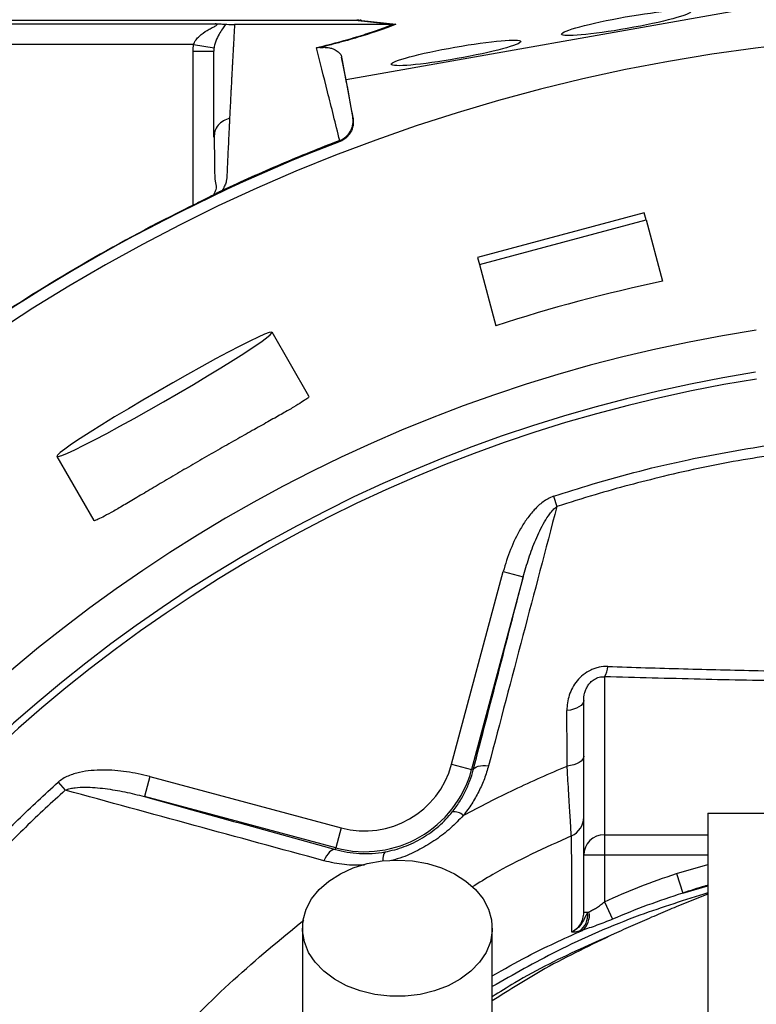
# Model space of a CAD drawing. Header units: millimetres. Extents: x 3528 to 6506, y 5193 to 8895.
# Tile 9 of 13: x 4319 to 4852, y 7482 to 8195. Entities that reach past the tile are written whole.
import ezdxf

# ---------------------------------------------------------------- set-up
doc = ezdxf.new("R2010")
doc.units = ezdxf.units.MM
doc.header["$LTSCALE"] = 5

msp = doc.modelspace()

# ---------------------------------------------------------------- linework, layer by layer
at = {"color": 7, "linetype": 'Continuous', "lineweight": 25}
for p, q in [((4850.5, 8204.05), (4555.09, 8151.75)), ((4561.51, 8194.81), (4309.96, 8194.81)), ((4588.24, 8191.84), (4561.51, 8194.81)), ((4564.37, 8195.06), (4591.13, 8192.09)), ((4309.96, 8192.35), (4460.27, 8192.35)), ((4588.17, 8191.84), (4474.24, 8191.84)), ((4444.63, 8177.36), (4309.96, 8177.36)), ((4444.63, 8177.36), (4459.43, 8175.05)), ((4555.09, 8151.75), (4551.8, 8168.29)), ((4560.06, 8123.75), (4555.09, 8151.75)), ((4559.91, 8124.35), (4560.06, 8123.75)), ((4459.62, 8112.31), (4459.24, 8110.1)), ((4550.68, 8107.12), (4550.52, 8107.81)), ((4462.94, 8070.38), (4462.55, 8070.17)), ((4771.09, 8055.34), (4650.35, 8022.99)), ((4651.71, 8017.91), (4772.45, 8050.26)), ((4772.45, 8050.26), (4771.09, 8055.34)), ((4772.45, 8050.26), (4784.37, 8005.78)), ((4650.35, 8022.99), (4651.71, 8017.91)), ((4651.71, 8017.91), (4663.63, 7973.43)), ((4528.14, 7922.44), (4501.4, 7968.75)), ((4345.51, 7878.75), (4372.25, 7832.44)), ((4705.26, 7849.89), (4707.7, 7842.43)), ((4631.5, 7655.7), (4668.91, 7795.34)), ((4668.91, 7795.34), (4683.4, 7791.46)), ((4683.4, 7791.46), (4645.98, 7651.82)), ((4742.21, 7719.13), (4742.21, 7604.65)), ((4727.21, 7589.8), (4727.21, 7701.96)), ((4631.5, 7655.7), (4645.98, 7651.82)), ((4647.17, 7651.5), (4645.98, 7651.82)), ((4412.78, 7646.74), (4408.9, 7632.26)), ((4412.78, 7646.74), (4551.57, 7609.56)), ((4346.49, 7642.65), (4351.66, 7636.9)), ((4547.69, 7595.07), (4408.9, 7632.26)), ((4817.21, 7620.33), (4952.07, 7620.33)), ((4817.21, 7620.33), (4817.21, 5267.53)), ((4551.57, 7609.56), (4547.69, 7595.07)), ((4742.21, 7604.65), (4742.21, 7589.8)), ((4547.37, 7593.89), (4547.69, 7595.07)), ((4742.21, 7589.8), (4727.21, 7589.8)), ((4727.21, 7548.15), (4727.21, 7589.8)), ((4742.21, 7589.8), (4742.21, 7556.1)), ((4794.31, 7576.41), (4798.94, 7562.31)), ((4817.21, 7561.59), (4795.81, 7553.03)), ((4742.21, 7556.1), (4748.01, 7543.4)), ((4729.94, 7548.15), (4727.21, 7548.15)), ((4749.28, 7532.78), (4749.23, 7532.75))]:
    msp.add_line(p, q, dxfattribs=at)
at = {"color": 8, "linetype": 'Continuous', "lineweight": 25}
for p, q in [((4444.24, 8060.88), (4444.24, 8172.41)), ((4742.21, 7604.65), (4817.21, 7604.65)), ((4817.21, 7589.8), (4742.21, 7589.8)), ((4794.31, 7576.41), (4817.21, 7583.1)), ((4798.94, 7562.31), (4817.21, 7567.46))]:
    msp.add_line(p, q, dxfattribs=at)
at = {"color": 7, "linetype": 'Continuous', "lineweight": 25, "flags": 128}
for points in [[(4345.51, 7878.75), (4346.57, 7878.67), (4349.13, 7879.46), (4353.13, 7881.12), (4358.5, 7883.6), (4365.14, 7886.87), (4372.91, 7890.86), (4381.66, 7895.48), (4391.23, 7900.66), (4401.42, 7906.28), (4412.05, 7912.25), (4422.89, 7918.44), (4433.75, 7924.73), (4444.41, 7931), (4454.66, 7937.14), (4464.3, 7943.01), (4473.14, 7948.5), (4481.02, 7953.52), (4487.78, 7957.95), (4493.29, 7961.72), (4497.44, 7964.76), (4500.14, 7966.99), (4501.36, 7968.38), (4501.06, 7968.9), (4499.24, 7968.55), (4495.96, 7967.32), (4491.26, 7965.24), (4485.24, 7962.36), (4478.02, 7958.72), (4469.74, 7954.41), (4460.55, 7949.49), (4450.65, 7944.08), (4440.21, 7938.27), (4429.45, 7932.18), (4418.57, 7925.92), (4407.79, 7919.62), (4397.31, 7913.41), (4387.34, 7907.39), (4378.08, 7901.69), (4369.69, 7896.42), (4362.36, 7891.69), (4356.21, 7887.57), (4351.37, 7884.16), (4347.94, 7881.53), (4345.97, 7879.71), (4345.51, 7878.75)], [(4727.21, 7701.96), (4726.99, 7700.68), (4726.32, 7699.44), (4725.24, 7698.28), (4723.77, 7697.22), (4721.96, 7696.31), (4719.85, 7695.56), (4717.52, 7695), (4715.03, 7694.65)], [(4727.21, 7661.57), (4726.99, 7660.31), (4726.34, 7659.08), (4725.27, 7657.93), (4723.82, 7656.89), (4722.02, 7655.98), (4719.94, 7655.23), (4717.64, 7654.68), (4715.17, 7654.32)], [(4647.17, 7651.5), (4647.62, 7652.37), (4648.38, 7653.13), (4649.45, 7653.76), (4650.79, 7654.25), (4652.39, 7654.6), (4654.19, 7654.78), (4656.16, 7654.8), (4658.26, 7654.66)], [(4547.37, 7593.89), (4546.39, 7593.94), (4545.33, 7593.65), (4544.24, 7593.04), (4543.12, 7592.11), (4542.02, 7590.88), (4540.95, 7589.39), (4539.94, 7587.67), (4539.01, 7585.76)], [(4592.21, 7586.24), (4603.24, 7585.6), (4613.98, 7583.7), (4624.16, 7580.59), (4633.51, 7576.34), (4641.79, 7571.07), (4648.79, 7564.92), (4654.32, 7558.04), (4658.25, 7550.61), (4660.46, 7542.83), (4660.9, 7534.89), (4659.57, 7527), (4656.49, 7519.37), (4651.75, 7512.19), (4645.46, 7505.65), (4637.8, 7499.92), (4628.95, 7495.15), (4619.16, 7491.46), (4608.66, 7488.94), (4597.74, 7487.67), (4586.68, 7487.67), (4575.76, 7488.94), (4565.26, 7491.46), (4555.47, 7495.15), (4546.62, 7499.92), (4538.96, 7505.65), (4532.67, 7512.19), (4527.93, 7519.37), (4524.85, 7527), (4523.52, 7534.89), (4523.96, 7542.83), (4526.17, 7550.61), (4530.1, 7558.04), (4535.63, 7564.92), (4542.63, 7571.07), (4550.91, 7576.34), (4560.26, 7580.59), (4570.44, 7583.7), (4581.18, 7585.6), (4592.21, 7586.24)]]:
    msp.add_lwpolyline(points, dxfattribs=at)
at = {"color": 7, "linetype": 'Continuous', "lineweight": 25}
for centre, radius, start, end in [((5017.21, 6895.33), 1290.05, 91.61958, 180), ((5017.21, 6895.33), 1298.49, 111.05652, 128.94348), ((5017.21, 6895.33), 1087.55, 98.72648, 259.40298), ((5017.21, 6895.33), 1057.5, 99.01026, 259.09826), ((5017.21, 6895.33), 1052.5, 99.0144, 259.04583), ((4731.38, 7726.88), 13.32, 324.41824, 358.55093), ((4568.46, 7672.59), 80.26, 255, 345), ((4568.46, 7672.59), 65.26, 255, 345), ((4633.35, 7611.65), 9.61, 46.43555, 98.11751), ((4712.23, 7617.49), 14.98, 293.71115, 359.98379), ((4742.14, 7589.72), 14.93, 89.72121, 179.71847), ((4716.09, 7546.25), 13.98, 304.01675, 7.82033), ((4717.76, 7545.96), 13.54, 307.55325, 11.82036)]:
    msp.add_arc(centre, radius, start, end, dxfattribs=at)
at = {"color": 8, "linetype": 'Continuous', "lineweight": 25}
msp.add_arc((4589.93, 7587.16), 8.33, 142.73415, 190.34348, dxfattribs=at)
at = {"color": 7, "linetype": 'Continuous', "lineweight": 25}
for centre in [(4758.05, 8193.12), (4634.67, 8171.27)]:
    msp.add_ellipse(centre, major_axis=(46.89, 8.27), ratio=0.088975, dxfattribs=at)
for centre, major_axis, ratio, start_param, end_param in [((4558.24, 8195.33), (85.08, 14.94), 0.015428, 4.781806, 4.800012), ((5017.81, 6893.11), (-294.25, 1098.15), 0.999998, 6.228183, 6.338188)]:
    msp.add_ellipse(centre, major_axis=major_axis, ratio=ratio, start_param=start_param, end_param=end_param, dxfattribs=at)
for points in [[(4564.37, 8195.06), (4563.42, 8194.89), (4562.46, 8194.81), (4561.51, 8194.81)], [(4588.17, 8191.84), (4588.19, 8191.84), (4588.21, 8191.84), (4588.24, 8191.84)], [(4588.24, 8191.84), (4589.21, 8191.84), (4590.18, 8191.92), (4591.13, 8192.09)], [(4444.24, 8172.41), (4444.24, 8174.07), (4444.37, 8175.72), (4444.63, 8177.36)], [(4459.43, 8175.05), (4459.31, 8174.17), (4459.24, 8173.29), (4459.24, 8172.41)], [(4536.13, 8175.12), (4535.31, 8175.01), (4534.47, 8174.97), (4533.63, 8174.99)], [(4551.8, 8168.29), (4554.34, 8154.56), (4557.04, 8139.96), (4559.91, 8124.35)], [(4550.47, 8107.79), (4536.07, 8102.25), (4507.45, 8090.64), (4479.27, 8078.02), (4465.3, 8071.47)], [(4441.64, 8059.59), (4391.6, 8034.85), (4343.16, 8006.89), (4296.72, 7975.92)], [(4647.17, 7651.5), (4659.37, 7698.55), (4671.43, 7745.15), (4683.4, 7791.46)], [(4408.9, 7632.26), (4454.8, 7619.53), (4500.92, 7606.75), (4547.37, 7593.89)], [(4742.21, 7556.1), (4759.19, 7563.85), (4776.57, 7570.59), (4794.31, 7576.41)], [(4798.94, 7562.31), (4781.68, 7556.8), (4764.67, 7550.51), (4748.01, 7543.4)], [(4729.94, 7548.15), (4730.28, 7548.32), (4730.64, 7548.52), (4731.02, 7548.74)], [(4726.02, 7535.23), (4725.27, 7535.01), (4724.56, 7534.82), (4723.91, 7534.66)]]:
    msp.add_open_spline(points, degree=3, dxfattribs=at)
for points, knots in [([(4444.63, 8177.36), (4444.63, 8177.4), (4444.65, 8177.43), (4444.67, 8177.51), (4444.71, 8177.62), (4444.8, 8177.88), (4444.89, 8178.1), (4445.07, 8178.53), (4445.21, 8178.82), (4445.64, 8179.64), (4445.97, 8180.17), (4447.06, 8181.69), (4447.89, 8182.59), (4450.52, 8185.06), (4452.46, 8186.41), (4455.37, 8188.15), (4456.34, 8188.69), (4458.24, 8189.7), (4459.18, 8190.17), (4460.42, 8190.84), (4460.8, 8191.06), (4461.41, 8191.47), (4461.62, 8191.67), (4461.7, 8192), (4461.56, 8192.13), (4461.04, 8192.29), (4460.67, 8192.33), (4460.27, 8192.35)], [0, 0, 0, 0, 0.003906, 0.003906, 0.007812, 0.015625, 0.03125, 0.03125, 0.0625, 0.0625, 0.125, 0.125, 0.25, 0.25, 0.5, 0.5, 0.625, 0.625, 0.75, 0.75, 0.8125, 0.8125, 0.875, 0.875, 0.9375, 0.9375, 1, 1, 1, 1]), ([(4467.67, 8192.09), (4467.32, 8191.32), (4466.71, 8190.42), (4465.29, 8188.36), (4464.49, 8187.2), (4462.86, 8184.54), (4462.02, 8183.03), (4460.88, 8180.38), (4460.52, 8179.43), (4459.89, 8177.37), (4459.61, 8176.25), (4459.43, 8175.05)], [0, 0, 0, 0, 0.25, 0.25, 0.5, 0.5, 0.75, 0.75, 0.875, 0.875, 1, 1, 1, 1]), ([(4460.27, 8192.35), (4460.67, 8192.34), (4461.07, 8192.33), (4461.84, 8192.32), (4462.21, 8192.31), (4463.32, 8192.28), (4464.01, 8192.26), (4465.28, 8192.22), (4465.86, 8192.2), (4466.87, 8192.14), (4467.3, 8192.12), (4467.67, 8192.09)], [0, 0, 0, 0, 0.125, 0.125, 0.25, 0.25, 0.5, 0.5, 0.75, 0.75, 1, 1, 1, 1]), ([(4467.67, 8192.09), (4468.34, 8192.04), (4469.1, 8191.98), (4470.6, 8191.91), (4471.17, 8191.89), (4472.18, 8191.86), (4472.54, 8191.86), (4473.31, 8191.85), (4473.72, 8191.84), (4474.15, 8191.84)], [0, 0, 0, 0, 0.5, 0.5, 0.75, 0.75, 0.875, 0.875, 1, 1, 1, 1]), ([(4474.24, 8191.84), (4474.18, 8190.76), (4474.07, 8188.59), (4473.89, 8185.28), (4473.71, 8181.94), (4473.52, 8178.57), (4473.34, 8175.17), (4473.15, 8171.73), (4472.97, 8168.26), (4472.78, 8164.75), (4472.59, 8161.21), (4472.4, 8157.64), (4472.21, 8154.03), (4472.02, 8150.38), (4471.83, 8146.7), (4471.63, 8142.99), (4471.44, 8139.24), (4471.25, 8135.45), (4471.05, 8131.63), (4470.86, 8127.77), (4470.73, 8125.16), (4470.66, 8123.86)], [0, 0, 0, 0, 0.055211, 0.110128, 0.164753, 0.219086, 0.273129, 0.326884, 0.38035, 0.43353, 0.486425, 0.539036, 0.591365, 0.643413, 0.695181, 0.746671, 0.797884, 0.848822, 0.899487, 0.949879, 1, 1, 1, 1]), ([(4533.63, 8174.99), (4540.04, 8176.58), (4545.93, 8178.11), (4556.74, 8181.1), (4561.67, 8182.54), (4568.41, 8184.66), (4570.56, 8185.35), (4574.64, 8186.72), (4576.56, 8187.39), (4582.02, 8189.36), (4585.26, 8190.62), (4588.17, 8191.84)], [0, 0, 0, 0, 0.25, 0.25, 0.5, 0.5, 0.625, 0.625, 0.75, 0.75, 1, 1, 1, 1]), ([(4591.13, 8192.09), (4588.17, 8190.87), (4584.89, 8189.61), (4579.37, 8187.63), (4577.43, 8186.96), (4573.33, 8185.59), (4571.17, 8184.9), (4564.38, 8182.77), (4559.41, 8181.31), (4551.21, 8179.03), (4548.34, 8178.26), (4542.4, 8176.7), (4539.32, 8175.91), (4536.13, 8175.12)], [0, 0, 0, 0, 0.25, 0.25, 0.375, 0.375, 0.5, 0.5, 0.75, 0.75, 0.875, 0.875, 1, 1, 1, 1]), ([(4444.24, 8172.41), (4446.21, 8172.41), (4448.17, 8172.41), (4451.8, 8172.41), (4453.46, 8172.41), (4456.24, 8172.41), (4457.35, 8172.41), (4458.85, 8172.41), (4459.24, 8172.41), (4459.24, 8172.41)], [0, 0, 0, 0, 0.25, 0.25, 0.5, 0.5, 0.75, 0.75, 1, 1, 1, 1]), ([(4459.24, 8110.1), (4459.24, 8111.34), (4459.24, 8113.81), (4459.24, 8117.47), (4459.24, 8121.11), (4459.24, 8124.72), (4459.24, 8128.3), (4459.24, 8131.86), (4459.24, 8135.39), (4459.24, 8138.89), (4459.24, 8142.37), (4459.24, 8145.81), (4459.24, 8149.24), (4459.24, 8152.63), (4459.24, 8156), (4459.24, 8159.34), (4459.24, 8162.65), (4459.24, 8165.94), (4459.24, 8169.2), (4459.24, 8171.34), (4459.24, 8172.41)], [0, 0, 0, 0, 0.052635, 0.105608, 0.158921, 0.212573, 0.266566, 0.320902, 0.37558, 0.430604, 0.485973, 0.541688, 0.597751, 0.654162, 0.710923, 0.768034, 0.825496, 0.883311, 0.941478, 1, 1, 1, 1]), ([(4550.43, 8107.77), (4547.39, 8120.08), (4544.46, 8131.79), (4538.86, 8154.16), (4536.18, 8164.81), (4533.63, 8174.99)], [0, 0, 0, 0, 0.5, 0.5, 1, 1, 1, 1]), ([(4536.13, 8175.12), (4536.65, 8175.19), (4537.07, 8175.23), (4537.82, 8175.28), (4538.14, 8175.29), (4539.02, 8175.32), (4539.51, 8175.31), (4540.81, 8175.25), (4541.48, 8175.18), (4542.69, 8175), (4543.21, 8174.89), (4544.18, 8174.66), (4544.61, 8174.53), (4545.81, 8174.14), (4546.49, 8173.86), (4547.69, 8173.26), (4548.21, 8172.95), (4549.59, 8171.97), (4550.28, 8171.28), (4551.3, 8169.83), (4551.64, 8169.07), (4551.8, 8168.29)], [0, 0, 0, 0, 0.015625, 0.015625, 0.03125, 0.03125, 0.0625, 0.0625, 0.125, 0.125, 0.1875, 0.1875, 0.25, 0.25, 0.375, 0.375, 0.5, 0.5, 0.75, 0.75, 1, 1, 1, 1]), ([(4470.66, 8123.86), (4470.6, 8122.64), (4470.48, 8120.2), (4470.3, 8116.49), (4470.12, 8112.75), (4469.93, 8108.97), (4469.7, 8104.01), (4469.4, 8097.81), (4469.12, 8091.5), (4468.88, 8086.37), (4468.76, 8083.28), (4468.64, 8081.06), (4468.5, 8079.75), (4468.33, 8078.6), (4468.05, 8077.42), (4467.61, 8076.12), (4466.99, 8074.63), (4466.23, 8073.08), (4465.61, 8072.01), (4465.3, 8071.47)], [0, 0, 0, 0, 0.0777766, 0.1551997, 0.2322716, 0.3089948, 0.3853718, 0.5305262, 0.6744738, 0.7474235, 0.8196146, 0.8463831, 0.8697605, 0.889755, 0.9063828, 0.929523, 0.9527995, 0.9762724, 1, 1, 1, 1]), ([(4550.52, 8107.81), (4552.15, 8108.43), (4553.63, 8109.32), (4556.26, 8111.59), (4557.36, 8112.93), (4558.63, 8115.18), (4558.99, 8115.96), (4559.56, 8117.57), (4559.78, 8118.41), (4560.07, 8120.11), (4560.14, 8120.95), (4560.14, 8122.65), (4560.06, 8123.52), (4559.91, 8124.35)], [0, 0, 0, 0, 0.25, 0.25, 0.5, 0.5, 0.625, 0.625, 0.75, 0.75, 0.875, 0.875, 1, 1, 1, 1]), ([(4560.06, 8123.75), (4560.36, 8122.03), (4560.37, 8120.31), (4559.78, 8116.88), (4559.2, 8115.26), (4557.92, 8112.99), (4557.43, 8112.28), (4556.35, 8110.95), (4555.74, 8110.33), (4553.77, 8108.63), (4552.3, 8107.75), (4550.68, 8107.12)], [0, 0, 0, 0, 0.25, 0.25, 0.5, 0.5, 0.625, 0.625, 0.75, 0.75, 1, 1, 1, 1]), ([(4459.43, 8112.34), (4459.56, 8103.86), (4459.74, 8091.85), (4459.82, 8078.82), (4461.42, 8073.21), (4459.61, 8069.59), (4458.97, 8068.3)], [0, 0, 0, 0, 0.578265, 0.819399, 0.935238, 1, 1, 1, 1]), ([(4465.3, 8071.47), (4465.12, 8071.38), (4464.78, 8071.22), (4464.28, 8070.99), (4463.8, 8070.77), (4463.35, 8070.57), (4463.07, 8070.44), (4462.94, 8070.38)], [0, 0, 0, 0, 0.212576, 0.416535, 0.614103, 0.807726, 1, 1, 1, 1]), ([(4462.55, 8070.17), (4462.35, 8070.07), (4461.94, 8069.85), (4461.29, 8069.5), (4460.61, 8069.14), (4459.89, 8068.77), (4459.14, 8068.38), (4458.36, 8067.98), (4457.55, 8067.56), (4456.71, 8067.13), (4455.83, 8066.68), (4454.92, 8066.22), (4453.98, 8065.74), (4453, 8065.25), (4451.69, 8064.59), (4450.03, 8063.76), (4447.99, 8062.74), (4445.92, 8061.71), (4443.79, 8060.66), (4442.36, 8059.95), (4441.64, 8059.59)], [0, 0, 0, 0, 0.044249, 0.088103, 0.131644, 0.174955, 0.21812, 0.261226, 0.304357, 0.347601, 0.391041, 0.434763, 0.478847, 0.523375, 0.568424, 0.654803, 0.740537, 0.826241, 0.912528, 1, 1, 1, 1]), ([(4527.89, 7922.3), (4528, 7922.26), (4528.46, 7922.13), (4526.89, 7920.76), (4523.25, 7918.24), (4517.27, 7914.61), (4509.41, 7910.07), (4499.79, 7904.64), (4488.77, 7898.46), (4476.65, 7891.64), (4463.82, 7884.36), (4450.66, 7876.81), (4437.55, 7869.2), (4424.87, 7861.74), (4412.92, 7854.67), (4402.06, 7848.22), (4392.51, 7842.58), (4384.6, 7838.02), (4378.41, 7834.61), (4374.37, 7832.7), (4372.37, 7832), (4372.47, 7832.46), (4372.5, 7832.58)], [0, 0, 0, 0, 0.017031, 0.070559, 0.124087, 0.177639, 0.231192, 0.284895, 0.338598, 0.392343, 0.446087, 0.499699, 0.553311, 0.606823, 0.660336, 0.713937, 0.767538, 0.821278, 0.875017, 0.928729, 0.982441, 1, 1, 1, 1]), ([(4705.26, 7849.89), (4703.89, 7849.44), (4702.58, 7848.85), (4700.07, 7847.48), (4698.87, 7846.7), (4695.41, 7844.15), (4693.34, 7842.22), (4690.45, 7839.1), (4689.53, 7838.02), (4687.74, 7835.8), (4686.88, 7834.66), (4684.4, 7831.2), (4682.89, 7828.82), (4678.68, 7821.55), (4676.29, 7816.51), (4672.14, 7806.14), (4670.38, 7800.81), (4668.91, 7795.34)], [0, 0, 0, 0, 0.0625, 0.0625, 0.125, 0.125, 0.25, 0.25, 0.3125, 0.3125, 0.375, 0.375, 0.5, 0.5, 0.75, 0.75, 1, 1, 1, 1]), ([(4707.7, 7842.43), (4699.56, 7811.42), (4691.38, 7780.29), (4674.91, 7717.73), (4666.62, 7686.3), (4658.26, 7654.66)], [0, 0, 0, 0, 0.5, 0.5, 1, 1, 1, 1]), ([(4683.4, 7791.46), (4684.62, 7796.07), (4685.96, 7800.63), (4688.96, 7809.64), (4690.6, 7814.09), (4693.36, 7820.66), (4694.33, 7822.83), (4696.41, 7827.12), (4697.52, 7829.25), (4699.91, 7833.38), (4701.2, 7835.39), (4703.37, 7838.26), (4704.14, 7839.19), (4705.8, 7840.93), (4706.69, 7841.75), (4707.7, 7842.43)], [0, 0, 0, 0, 0.25, 0.25, 0.5, 0.5, 0.625, 0.625, 0.75, 0.75, 0.875, 0.875, 0.9375, 0.9375, 1, 1, 1, 1]), ([(4744.69, 7726.54), (4742.57, 7726.61), (4740.46, 7726.43), (4737.3, 7725.77), (4736.25, 7725.49), (4734.22, 7724.8), (4733.23, 7724.4), (4730.35, 7723.03), (4728.51, 7721.87), (4725.22, 7719.26), (4723.75, 7717.79), (4721.13, 7714.6), (4720.02, 7712.93), (4718.14, 7709.44), (4717.37, 7707.61), (4715.56, 7702.1), (4715.02, 7698.39), (4715.03, 7694.65)], [0, 0, 0, 0, 0.125, 0.125, 0.1875, 0.1875, 0.25, 0.25, 0.375, 0.375, 0.5, 0.5, 0.625, 0.625, 0.75, 0.75, 1, 1, 1, 1]), ([(4727.21, 7701.96), (4727.21, 7703.67), (4727.41, 7705.4), (4728.08, 7708.04), (4728.37, 7708.93), (4729.11, 7710.7), (4729.55, 7711.58), (4730.65, 7713.32), (4731.31, 7714.19), (4732.48, 7715.4), (4732.9, 7715.8), (4733.81, 7716.55), (4734.32, 7716.91), (4735.39, 7717.58), (4735.95, 7717.87), (4737.16, 7718.39), (4737.79, 7718.6), (4739.71, 7719.09), (4740.99, 7719.2), (4742.21, 7719.13)], [0, 0, 0, 0, 0.25, 0.25, 0.375, 0.375, 0.5, 0.5, 0.625, 0.625, 0.6875, 0.6875, 0.75, 0.75, 0.8125, 0.8125, 0.875, 0.875, 1, 1, 1, 1]), ([(4715.17, 7654.32), (4715.14, 7663.02), (4715.11, 7671.71), (4715.08, 7680.39), (4715.06, 7685.15), (4715.05, 7689.9), (4715.03, 7694.65)], [0, 0, 0, 0, 0.006000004, 0.006000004, 0.006000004, 0.009285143, 0.009285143, 0.009285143, 0.009285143]), ([(4412.78, 7646.74), (4407.25, 7648.23), (4401.65, 7649.39), (4390.41, 7651.02), (4384.75, 7651.48), (4376.2, 7651.49), (4373.32, 7651.37), (4367.61, 7650.83), (4364.78, 7650.41), (4359.19, 7649.15), (4356.42, 7648.31), (4352.48, 7646.61), (4351.21, 7645.97), (4348.75, 7644.47), (4347.57, 7643.62), (4346.49, 7642.65)], [0, 0, 0, 0, 0.25, 0.25, 0.5, 0.5, 0.625, 0.625, 0.75, 0.75, 0.875, 0.875, 0.9375, 0.9375, 1, 1, 1, 1]), ([(4632, 7621.16), (4633.86, 7623.49), (4635.59, 7625.92), (4638.71, 7630.84), (4640.12, 7633.34), (4642.62, 7638.42), (4643.73, 7640.99), (4645.67, 7646.22), (4646.49, 7648.86), (4647.17, 7651.5)], [0, 0, 0, 0, 0.25, 0.25, 0.5, 0.5, 0.75, 0.75, 1, 1, 1, 1]), ([(4658.26, 7654.66), (4657.42, 7651.48), (4656.4, 7648.31), (4654.04, 7642.06), (4652.69, 7638.99), (4649.66, 7632.96), (4647.97, 7630), (4644.23, 7624.19), (4642.17, 7621.34), (4639.97, 7618.61)], [0, 0, 0, 0, 0.25, 0.25, 0.5, 0.5, 0.75, 0.75, 1, 1, 1, 1]), ([(4639.97, 7618.61), (4652.16, 7625.19), (4664.52, 7631.46), (4689.59, 7643.37), (4702.29, 7649), (4715.17, 7654.32)], [0, 0, 0, 0, 0.5, 0.5, 1, 1, 1, 1]), ([(4718.25, 7603.78), (4718.22, 7604.17), (4718.13, 7605.65), (4717.88, 7609.43), (4717.79, 7610.96), (4717.56, 7614.49), (4717.44, 7616.47), (4717.16, 7620.89), (4717.01, 7623.32), (4716.69, 7628.62), (4716.52, 7631.46), (4716.16, 7637.45), (4715.97, 7640.6), (4715.58, 7647.22), (4715.38, 7650.71), (4715.17, 7654.32)], [0, 0, 0, 0, 0.25, 0.25, 0.375, 0.375, 0.5, 0.5, 0.625, 0.625, 0.75, 0.75, 0.875, 0.875, 1, 1, 1, 1]), ([(4034.73, 7102.61), (4037.47, 7115.6), (4040.47, 7128.55), (4046.97, 7154.27), (4050.47, 7167.03), (4061.68, 7205.02), (4070.13, 7229.96), (4098.35, 7303.62), (4120.97, 7351.21), (4174.06, 7443.25), (4203.97, 7486.7), (4253.74, 7548.11), (4271.15, 7567.95), (4298.52, 7596.75), (4307.86, 7606.2), (4326.9, 7624.71), (4336.6, 7633.78), (4346.49, 7642.65)], [0, 0, 0, 0, 0.0625, 0.0625, 0.125, 0.125, 0.25, 0.25, 0.5, 0.5, 0.75, 0.75, 0.875, 0.875, 0.9375, 0.9375, 1, 1, 1, 1]), ([(4351.66, 7636.9), (4341.86, 7628.1), (4332.24, 7619.12), (4313.37, 7600.79), (4304.11, 7591.42), (4276.97, 7562.89), (4259.71, 7543.24), (4210.37, 7482.4), (4180.71, 7439.36), (4128.04, 7348.18), (4105.53, 7300.93), (4077.43, 7227.65), (4069.01, 7202.81), (4054.09, 7152.32), (4047.64, 7126.79), (4042.2, 7101.03)], [0, 0, 0, 0, 0.0625, 0.0625, 0.125, 0.125, 0.25, 0.25, 0.5, 0.5, 0.75, 0.75, 0.875, 0.875, 1, 1, 1, 1]), ([(4351.66, 7636.9), (4352.77, 7637.43), (4353.95, 7637.79), (4356.32, 7638.36), (4357.52, 7638.56), (4361.14, 7639), (4363.58, 7639.1), (4370.85, 7639.08), (4375.7, 7638.66), (4385.3, 7637.44), (4390.06, 7636.62), (4399.52, 7634.66), (4404.22, 7633.53), (4408.9, 7632.26)], [0, 0, 0, 0, 0.0625, 0.0625, 0.125, 0.125, 0.25, 0.25, 0.5, 0.5, 0.75, 0.75, 1, 1, 1, 1]), ([(4539.01, 7585.76), (4507.51, 7594.33), (4476.18, 7602.86), (4413.75, 7619.91), (4382.66, 7628.41), (4351.66, 7636.9)], [0, 0, 0, 0, 0.5, 0.5, 1, 1, 1, 1]), ([(4583.3, 7592.21), (4585.64, 7592.63), (4587.97, 7593.15), (4592.6, 7594.41), (4594.91, 7595.16), (4601.74, 7597.7), (4606.11, 7599.78), (4612.39, 7603.52), (4614.45, 7604.88), (4618.42, 7607.76), (4620.32, 7609.28), (4625.75, 7614.03), (4629.03, 7617.46), (4632, 7621.16)], [0, 0, 0, 0, 0.125, 0.125, 0.25, 0.25, 0.5, 0.5, 0.625, 0.625, 0.75, 0.75, 1, 1, 1, 1]), ([(4718.57, 7534.13), (4718.59, 7542.8), (4718.6, 7550.78), (4718.59, 7565.33), (4718.57, 7571.89), (4718.51, 7583.55), (4718.48, 7588.65), (4718.38, 7597.35), (4718.32, 7600.95), (4718.25, 7603.78)], [0, 0, 0, 0, 0.25, 0.25, 0.5, 0.5, 0.75, 0.75, 1, 1, 1, 1]), ([(4547.37, 7593.89), (4552.96, 7592.34), (4558.75, 7591.37), (4566.28, 7590.97), (4567.8, 7590.93), (4570.87, 7590.94), (4572.43, 7590.99), (4577.09, 7591.28), (4580.2, 7591.65), (4583.3, 7592.21)], [0, 0, 0, 0, 0.5, 0.5, 0.625, 0.625, 0.75, 0.75, 1, 1, 1, 1]), ([(4731.02, 7548.74), (4731.79, 7549.18), (4732.65, 7549.61), (4734.49, 7550.56), (4735.48, 7551.1), (4737.44, 7552.3), (4738.42, 7552.98), (4740.36, 7554.46), (4741.3, 7555.26), (4742.21, 7556.1)], [0, 0, 0, 0, 0.25, 0.25, 0.5, 0.5, 0.75, 0.75, 1, 1, 1, 1]), ([(4795.81, 7553.03), (4793.71, 7552.16), (4787.18, 7549.44), (4776.18, 7544.74), (4762.76, 7538.87), (4753.8, 7534.82), (4749.28, 7532.78)], [0, 0, 0, 0, 0.134391, 0.418341, 0.706868, 1, 1, 1, 1]), ([(4729.94, 7548.15), (4729.22, 7547.06), (4728.63, 7545.83), (4727.36, 7543.22), (4726.66, 7541.85), (4724.93, 7539.22), (4723.89, 7537.96), (4721.46, 7535.76), (4720.07, 7534.83), (4718.57, 7534.13)], [0, 0, 0, 0, 0.25, 0.25, 0.5, 0.5, 0.75, 0.75, 1, 1, 1, 1]), ([(4718.57, 7534.13), (4719.89, 7534.77), (4721.1, 7535.6), (4723.23, 7537.55), (4724.17, 7538.69), (4725.29, 7540.54), (4725.62, 7541.18), (4726.19, 7542.5), (4726.44, 7543.19), (4727.02, 7545.28), (4727.21, 7546.7), (4727.21, 7548.15)], [0, 0, 0, 0, 0.25, 0.25, 0.5, 0.5, 0.625, 0.625, 0.75, 0.75, 1, 1, 1, 1]), ([(4748.01, 7543.4), (4744.24, 7541.79), (4740.45, 7540.3), (4734.87, 7538.29), (4733.02, 7537.65), (4729.43, 7536.42), (4727.68, 7535.83), (4726.02, 7535.23)], [0, 0, 0, 0, 0.5, 0.5, 0.75, 0.75, 1, 1, 1, 1]), ([(4523.46, 7536.88), (4523.46, 7520.17), (4523.46, 7487.03), (4523.46, 7438.26), (4523.46, 7391.33), (4523.46, 7346.77), (4523.46, 7305.3), (4523.46, 7267.69), (4523.46, 7236.06), (4523.46, 7210.58), (4523.46, 7191.3), (4523.46, 7177.03), (4523.46, 7165.42), (4523.46, 7156.68), (4523.46, 7150.25), (4523.46, 7146.96), (4523.46, 7145.33)], [0, 0, 0, 0, 0.079644, 0.158009, 0.235124, 0.311015, 0.385614, 0.459005, 0.531252, 0.593311, 0.65426, 0.714301, 0.773508, 0.85087, 0.926319, 1, 1, 1, 1]), ([(4660.96, 7145.33), (4660.96, 7146.34), (4660.96, 7148.43), (4660.96, 7152.05), (4660.96, 7156.82), (4660.96, 7162.97), (4660.96, 7170.83), (4660.96, 7180.54), (4660.96, 7193.48), (4660.96, 7211.55), (4660.96, 7235.72), (4660.96, 7266.23), (4660.96, 7301.77), (4660.96, 7341.9), (4660.96, 7386.1), (4660.96, 7433.75), (4660.96, 7484.39), (4660.96, 7519.17), (4660.96, 7536.88)], [0, 0, 0, 0, 0.045521, 0.094717, 0.147611, 0.204275, 0.251456, 0.300858, 0.352419, 0.406213, 0.470225, 0.53729, 0.607172, 0.679907, 0.755587, 0.834151, 0.915609, 1, 1, 1, 1]), ([(4749.23, 7532.75), (4732.39, 7524.72), (4702.02, 7510.23), (4673.61, 7492.23), (4660.96, 7484.21)], [0, 0, 0, 0, 0.55464, 1, 1, 1, 1]), ([(4723.91, 7534.66), (4722.55, 7534.33), (4721.41, 7534.11), (4720.04, 7533.96), (4719.64, 7533.94), (4719.15, 7533.97), (4719, 7533.99), (4718.75, 7534.04), (4718.64, 7534.07), (4718.57, 7534.13)], [0, 0, 0, 0, 0.5, 0.5, 0.75, 0.75, 0.875, 0.875, 1, 1, 1, 1])]:
    msp.add_open_spline(points, degree=3, knots=knots, dxfattribs=at)
at = {"color": 8, "linetype": 'Continuous', "lineweight": 25}
for points, knots in [([(4470.66, 8123.86), (4469.13, 8123.35), (4465.97, 8122.32), (4462.26, 8118.99), (4460.01, 8115.46), (4459.72, 8113.08), (4459.62, 8112.31)], [0, 0, 0, 0, 0.275816, 0.567614, 0.859411, 1, 1, 1, 1]), ([(4705.26, 7849.89), (4714.56, 7852.83), (4746.7, 7863.01), (4800.03, 7876.84), (4844.67, 7884.27), (4865.67, 7887.77)], [0, 0, 0, 0, 0.177418, 0.613005, 1, 1, 1, 1]), ([(4869.99, 7880.34), (4860.86, 7879.07), (4832.23, 7875.09), (4787.31, 7865.22), (4742.41, 7853.45), (4716.93, 7845.36), (4707.7, 7842.43)], [0, 0, 0, 0, 0.165714, 0.519452, 0.825942, 1, 1, 1, 1]), ([(4744.69, 7726.54), (4762.89, 7725.97), (4799, 7724.85), (4846.57, 7723.68), (4875.97, 7723.19), (4887.21, 7723)], [0, 0, 0, 0, 0.385789, 0.765269, 1, 1, 1, 1]), ([(4887.21, 7715.88), (4884.47, 7715.92), (4859.13, 7716.21), (4810.66, 7717.25), (4765.31, 7718.49), (4742.21, 7719.13)], [0, 0, 0, 0, 0.056108, 0.519233, 1, 1, 1, 1]), ([(4639.97, 7618.61), (4636.96, 7615.46), (4630.87, 7609.08), (4620.22, 7600.84), (4608.54, 7593.79), (4597.73, 7588.66), (4590.71, 7586.67), (4588.06, 7585.92)], [0, 0, 0, 0, 0.212754, 0.429665, 0.64509, 0.865584, 1, 1, 1, 1]), ([(4718.25, 7603.78), (4698.92, 7595.04), (4674.31, 7583.91), (4651.31, 7569.82), (4646.37, 7566.8)], [0, 0, 0, 0, 0.785345, 1, 1, 1, 1]), ([(4568.43, 7582.53), (4563.53, 7582.49), (4553.4, 7582.42), (4543.91, 7584.62), (4539.01, 7585.76)], [0, 0, 0, 0, 0.483608, 1, 1, 1, 1]), ([(4817.21, 7567.99), (4816.45, 7567.78), (4810.3, 7566.08), (4804.24, 7564.07), (4798.94, 7562.31)], [0, 0, 0, 0, 0.124094, 1, 1, 1, 1]), ([(4817.21, 7562.51), (4800.67, 7557.33), (4763.18, 7545.59), (4710.78, 7522.81), (4676.36, 7503.28), (4660.96, 7494.54)], [0, 0, 0, 0, 0.303566, 0.688276, 1, 1, 1, 1]), ([(4535.88, 6204.58), (4520.36, 6218.91), (4489.31, 6247.58), (4443.73, 6297.23), (4399.02, 6352.94), (4356.44, 6415.26), (4318.54, 6480.54), (4286.59, 6546.3), (4260.11, 6611.94), (4238.9, 6677.1), (4222.72, 6743.66), (4212.19, 6811.79), (4207.99, 6881.14), (4209.83, 6951.18), (4217.64, 7020.82), (4231.28, 7089.34), (4250.75, 7156.31), (4275.73, 7221.37), (4306.02, 7284.13), (4341.14, 7343.65), (4380.89, 7399.57), (4424.87, 7451.62), (4472.4, 7499.99), (4507.15, 7528.6), (4524.35, 7542.75)], [0, 0, 0, 0, 0.041388, 0.082778, 0.131939, 0.181238, 0.230544, 0.279714, 0.324365, 0.369142, 0.413871, 0.458456, 0.504049, 0.549815, 0.595591, 0.641196, 0.686556, 0.732077, 0.777599, 0.822959, 0.867334, 0.91186, 0.956385, 1, 1, 1, 1]), ([(4660.96, 7502.34), (4669.39, 7507.15), (4690.5, 7519.18), (4712.69, 7529.2), (4726.02, 7535.23)], [0, 0, 0, 0, 0.3993648, 1, 1, 1, 1]), ([(4749.23, 7532.75), (4742.07, 7529.6), (4717.59, 7518.8), (4687.77, 7504.07), (4666.36, 7490.59), (4660.96, 7487.2)], [0, 0, 0, 0, 0.235845, 0.807233, 1, 1, 1, 1])]:
    msp.add_open_spline(points, degree=3, knots=knots, dxfattribs=at)

doc.saveas('drawing.dxf')
